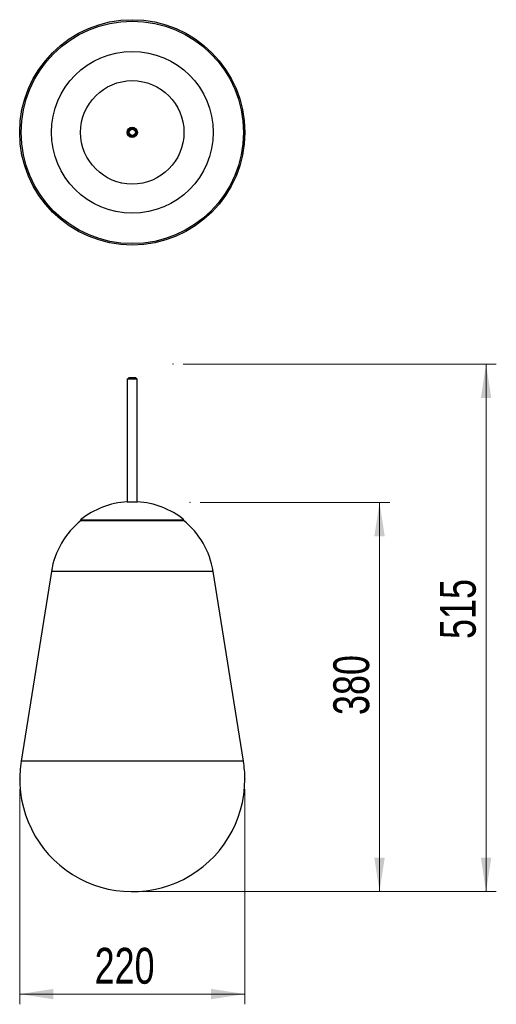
# Model space of a CAD drawing. Header units: millimetres. Extents: x 53.5 to 100, y 73.4 to 169.5.
import ezdxf

# ---------------------------------------------------------------- set-up
doc = ezdxf.new("R2010")
doc.units = ezdxf.units.MM
doc.header["$PDSIZE"] = -1
doc.styles.add('SLDTEXTSTYLE0', font='TXT', dxfattribs={"width": 0.75})
doc.dimstyles.new('SLDDIMSTYLE0', dxfattribs={"dimtxt": 3.5, "dimasz": 3.302, "dimexe": 0, "dimexo": 0.0625, "dimgap": 0.875, "dimtad": 1, "dimlfac": 10, "dimrnd": 1e-09, "dimzin": 12, "dimdsep": 46, "dimtxsty": 'SLDTEXTSTYLE0', "dimsah": 1, "dimcen": 0.09, "dimadec": 0, "dimazin": 3, "dimtfac": 1, "dimtmove": 0, "dimatfit": 0, "dimfxl": 0, "dimfrac": 2, "dimtolj": 1, "dimtzin": 12, "dimarcsym": 0})
doc.dimstyles.new('SLDDIMSTYLE1', dxfattribs={"dimtxt": 3.5, "dimasz": 3.302, "dimexe": 0, "dimexo": 0.0625, "dimgap": 0.875, "dimtad": 1, "dimlfac": 10, "dimrnd": 1e-09, "dimzin": 12, "dimdsep": 46, "dimtxsty": 'SLDTEXTSTYLE0', "dimsah": 1, "dimcen": 0.09, "dimadec": 0, "dimazin": 3, "dimtfac": 1, "dimtofl": 0, "dimtmove": 0, "dimatfit": 3, "dimfxl": 0, "dimfrac": 2, "dimtolj": 1, "dimtzin": 12, "dimarcsym": 0})

# ---------------------------------------------------------------- blocks, each defined once
blk = doc.blocks.new('_D')
at = {"color": 7, "linetype": 'Continuous', "lineweight": 18}
for p, q in [((53.463, 94.401), (53.463, 73.401)), ((75.463, 94.401), (75.463, 73.401)), ((53.463, 74.401), (75.463, 74.401))]:
    blk.add_line(p, q, dxfattribs=at)
for points in [[(53.463, 74.401), (56.765, 73.893), (56.765, 74.909)], [(75.463, 74.401), (72.161, 74.909), (72.161, 73.893)]]:
    blk.add_solid(points, dxfattribs=at)
at = {"color": 7, "linetype": 'Continuous', "lineweight": 18, "insert": (60.784, 78.913), "char_height": 3.5, "attachment_point": 1, "style": 'SLDTEXTSTYLE0'}
blk.add_mtext('220', dxfattribs=at)
blk = doc.blocks.new('_D_1')
at = {"color": 7, "linetype": 'Continuous', "lineweight": 18}
for p, q in [((71.098, 122.401), (89.616, 122.401)), ((88.616, 84.401), (88.616, 122.401)), ((65.463, 84.401), (89.616, 84.401))]:
    blk.add_line(p, q, dxfattribs=at)
for points in [[(88.616, 122.401), (88.108, 119.099), (89.124, 119.099)], [(88.616, 84.401), (89.124, 87.703), (88.108, 87.703)]]:
    blk.add_solid(points, dxfattribs=at)
at = {"color": 7, "linetype": 'Continuous', "lineweight": 18, "insert": (84.104, 101.642), "char_height": 3.5, "attachment_point": 1, "rotation": 90, "style": 'SLDTEXTSTYLE0'}
blk.add_mtext('380', dxfattribs=at)
blk = doc.blocks.new('_D_2')
at = {"color": 7, "linetype": 'Continuous', "lineweight": 18}
for p, q in [((69.44, 135.901), (100.026, 135.901)), ((99.026, 84.401), (99.026, 135.901)), ((65.463, 84.401), (100.026, 84.401))]:
    blk.add_line(p, q, dxfattribs=at)
for points in [[(99.026, 135.901), (98.518, 132.599), (99.534, 132.599)], [(99.026, 84.401), (99.534, 87.703), (98.518, 87.703)]]:
    blk.add_solid(points, dxfattribs=at)
at = {"color": 7, "linetype": 'Continuous', "lineweight": 18, "insert": (94.514, 109.067), "char_height": 3.5, "attachment_point": 1, "rotation": 90, "style": 'SLDTEXTSTYLE0'}
blk.add_mtext('515', dxfattribs=at)

msp = doc.modelspace()

# ---------------------------------------------------------------- linework, layer by layer
at = {"color": 7, "linetype": 'Continuous', "lineweight": 25}
for p, q in [((63.9781, 134.4657), (63.9781, 122.4657)), ((63.9781, 134.4657), (64.7992, 134.4657)), ((64.1131, 134.5645), (64.0131, 134.4657)), ((64.8131, 134.5645), (64.1131, 134.5645)), ((64.7992, 134.4657), (64.9481, 134.4657)), ((64.9131, 134.4657), (64.8131, 134.5645)), ((64.9481, 122.4657), (64.9481, 134.4657)), ((63.9631, 122.4657), (64.4343, 122.4657)), ((64.4343, 122.4657), (64.9631, 122.4657)), ((59.4131, 120.7086), (59.4631, 120.6461)), ((59.4131, 120.7086), (64.1717, 120.7086)), ((59.4631, 120.6461), (64.1746, 120.6461)), ((64.1717, 120.7086), (69.5131, 120.7086)), ((64.1746, 120.6461), (69.4631, 120.6461)), ((69.4631, 120.6461), (69.5131, 120.7086)), ((56.5635, 115.6643), (53.6011, 97.138)), ((75.3251, 97.138), (72.3628, 115.6643))]:
    msp.add_line(p, q, dxfattribs=at)
at = {"color": 1, "linetype": 'Continuous', "lineweight": 25}
for p, q in [((72.3628, 115.6643), (56.5635, 115.6643)), ((75.3251, 97.138), (53.6011, 97.138))]:
    msp.add_line(p, q, dxfattribs=at)
at = {"color": 7, "linetype": 'Continuous', "lineweight": 25}
for radius in [11, 10.862, 7.8996, 5.05, 0.5, 0.485, 0.45, 0.35, 0.33, 0.3]:
    msp.add_circle((64.4631, 158.5337), radius, dxfattribs=at)
for centre, radius, start, end in [((64.4631, 114.4011), 8.08, 93.547798, 128.682187), ((64.4631, 114.4011), 8.08, 51.317813, 86.452202), ((64.4631, 114.4011), 8, 128.682187, 170.91528), ((64.4631, 114.4011), 8, 9.08472, 51.317813), ((64.4631, 95.4011), 11, 170.91528, 0), ((64.4631, 95.4011), 11, 0, 9.08472)]:
    msp.add_arc(centre, radius, start, end, dxfattribs=at)
at = {"color": 7, "linetype": 'Continuous', "lineweight": 0}
for p in [(68.4399, 135.9011), (70.0982, 122.4011), (53.4631, 95.4011), (75.4631, 95.4011), (64.4631, 84.4011)]:
    msp.add_point(p, dxfattribs=at)

# ---------------------------------------------------------------- dimensions: what is measured, and where the dimension line sits
at = {"color": 7, "linetype": 'Continuous', "lineweight": 18}
for base, p1, p2, angle, dimstyle, picture, middle in [((99.0258, 135.9011), (64.4631, 84.4011), (68.4399, 135.9011), 90, 'SLDDIMSTYLE1', '_D_2', (99.0258, 112.9459)), ((88.6155, 122.4011), (64.4631, 84.4011), (70.0982, 122.4011), 90, 'SLDDIMSTYLE1', '_D_1', (88.6155, 105.5207)), ((75.4631, 74.4011), (53.4631, 95.4011), (75.4631, 95.4011), 0, 'SLDDIMSTYLE0', '_D', (64.6627, 74.4011))]:
    dim = msp.add_linear_dim(base=base, p1=p1, p2=p2, angle=angle, dimstyle=dimstyle, dxfattribs=at)
    dim.commit()
    dim.dimension.update_dxf_attribs({"geometry": picture, "text_midpoint": middle, "dimtype": 160})

doc.saveas('drawing.dxf')
